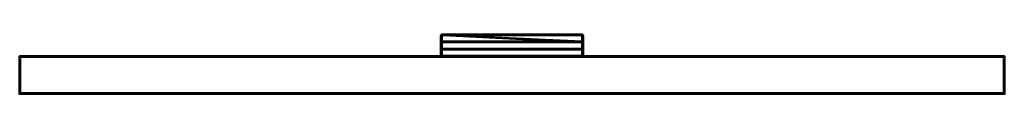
# Model space of a CAD drawing. Header units: millimetres. Extents: x -1875 to 2125, y -75 to 165.
import ezdxf

# ---------------------------------------------------------------- set-up
doc = ezdxf.new("R2010")
doc.units = ezdxf.units.MM
doc.layers.add('A-WALL', color=113, linetype='Continuous', lineweight=60)
doc.layers.add('E-LITE-EQPM', color=33, linetype='Continuous', lineweight=40)

# ---------------------------------------------------------------- blocks, each defined once
blk = doc.blocks.new('FamilyGeomCombination_6851-View 1')
at = {"layer": 'E-LITE-EQPM'}
mesh = blk.add_polyface(dxfattribs=at)
corners = [(-160.5, 162, 1815), (-160.5, 162, 1818), (-156.5, 162, 1818), (406.5, 162, 1818), (406.5, 162, 1815), (-156.5, 162, 1815)]
mesh.append_faces([[corners[k] for k in face] for face in [(5, 0, 1, 2), (2, 3, 4, 5)]], dxfattribs={"vtx3": -1})
mesh = blk.add_polyface(dxfattribs=at)
corners = [(-160.5, 78, 1835), (410.5, 78, 1835), (410.5, 104.4, 1829.7), (-160.5, 104.4, 1829.7), (-156.5, 162, 1818), (-160.5, 162, 1818), (-160.5, 158, 1818.8), (-160.5, 136.8, 1823.1), (410.5, 136.8, 1823.1), (410.5, 158, 1818.8), (410.4, 158.9, 1818.6), (410.1, 159.7, 1818.5), (409.6, 160.5, 1818.3), (409, 161.1, 1818.2), (408.2, 161.6, 1818.1), (407.4, 161.9, 1818), (406.5, 162, 1818)]
mesh.append_faces([[corners[k] for k in face] for face in [(2, 3, 0, 1)]])
mesh.append_faces([[corners[k] for k in face] for face in [(4, 6, 7, 8), (16, 9, 10, 11)]], dxfattribs={"vtx0": -1, "vtx3": -1})
mesh.append_faces([[corners[k] for k in face] for face in [(12, 13, 16, 11)]], dxfattribs={"vtx1": -1, "vtx2": -1})
mesh.append_faces([[corners[k] for k in face] for face in [(16, 4, 8, 9)]], dxfattribs={"vtx1": -1, "vtx3": -1})
mesh.append_faces([[corners[k] for k in face] for face in [(14, 15, 16, 13), (4, 5, 6)]], dxfattribs={"vtx2": -1})
mesh = blk.add_polyface(dxfattribs=at)
corners = [(410.5, 78, 1832), (-160.5, 78, 1832), (-160.5, 106.2, 1826.3), (410.5, 106.2, 1826.3), (-160.5, 158, 1815.8), (-160.5, 162, 1815), (-156.5, 162, 1815), (406.5, 162, 1815), (407.4, 161.9, 1815), (408.2, 161.6, 1815.1), (409, 161.1, 1815.2), (409.6, 160.5, 1815.3), (410.1, 159.7, 1815.5), (410.4, 158.9, 1815.6), (410.5, 158, 1815.8), (410.5, 133.8, 1820.7), (-160.5, 133.8, 1820.7)]
mesh.append_faces([[corners[k] for k in face] for face in [(2, 3, 0, 1)]])
mesh.append_faces([[corners[k] for k in face] for face in [(7, 14, 15, 6)]], dxfattribs={"vtx0": -1, "vtx2": -1})
mesh.append_faces([[corners[k] for k in face] for face in [(7, 12, 13, 14), (7, 10, 11, 12), (6, 15, 16, 4)]], dxfattribs={"vtx0": -1, "vtx3": -1})
mesh.append_faces([[corners[k] for k in face] for face in [(9, 10, 7, 8)]], dxfattribs={"vtx1": -1})
mesh.append_faces([[corners[k] for k in face] for face in [(4, 5, 6)]], dxfattribs={"vtx2": -1})
mesh = blk.add_polyface(dxfattribs=at)
corners = [(-160.5, 162, 1818), (-160.5, 162, 1815), (-160.5, 158, 1815.8), (-160.5, 133.8, 1820.7), (-160.5, 133.9, 1821.3), (-160.5, 134.1, 1821.9), (-160.5, 134.5, 1822.4), (-160.5, 135, 1822.8), (-160.5, 135.5, 1823), (-160.5, 136.1, 1823.2), (-160.5, 136.8, 1823.1), (-160.5, 158, 1818.8), (-160.5, 78, 1832), (-160.5, 78, 1835), (-160.5, 104.4, 1829.7), (-160.5, 105, 1829.5), (-160.5, 105.5, 1829.1), (-160.5, 105.9, 1828.7), (-160.5, 106.2, 1828.1), (-160.5, 106.4, 1827.5), (-160.5, 106.4, 1826.9), (-160.5, 106.2, 1826.3)]
mesh.append_faces([[corners[k] for k in face] for face in [(17, 15, 16)]], dxfattribs={"vtx0": -1})
mesh.append_faces([[corners[k] for k in face] for face in [(17, 20, 21, 15)]], dxfattribs={"vtx0": -1, "vtx2": -1, "vtx3": -1})
mesh.append_faces([[corners[k] for k in face] for face in [(3, 6, 7, 8)]], dxfattribs={"vtx0": -1, "vtx3": -1})
mesh.append_faces([[corners[k] for k in face] for face in [(19, 20, 17, 18)]], dxfattribs={"vtx1": -1})
mesh.append_faces([[corners[k] for k in face] for face in [(9, 10, 3, 8)]], dxfattribs={"vtx1": -1, "vtx2": -1})
mesh.append_faces([[corners[k] for k in face] for face in [(2, 3, 10, 11), (14, 15, 21, 12)]], dxfattribs={"vtx1": -1, "vtx3": -1})
mesh.append_faces([[corners[k] for k in face] for face in [(0, 1, 2, 11), (12, 13, 14)]], dxfattribs={"vtx2": -1})
mesh.append_faces([[corners[k] for k in face] for face in [(3, 4, 5, 6)]], dxfattribs={"vtx3": -1})
mesh = blk.add_polyface(dxfattribs=at)
corners = [(406.5, 162, 1815), (406.5, 162, 1818), (407.4, 161.9, 1818), (408.2, 161.6, 1818.1), (409, 161.1, 1818.2), (409.6, 160.5, 1818.3), (410.1, 159.7, 1818.5), (410.4, 158.9, 1818.6), (410.5, 158, 1818.8), (410.5, 158, 1815.8), (410.4, 158.9, 1815.6), (410.1, 159.7, 1815.5), (409.6, 160.5, 1815.3), (409, 161.1, 1815.2), (408.2, 161.6, 1815.1), (407.4, 161.9, 1815)]
mesh.append_faces([[corners[k] for k in face] for face in [(7, 9, 6), (4, 12, 3)]], dxfattribs={"vtx0": -1, "vtx1": -1})
mesh.append_faces([[corners[k] for k in face] for face in [(6, 9, 10), (11, 4, 5), (3, 13, 14), (3, 12, 13)]], dxfattribs={"vtx0": -1, "vtx2": -1})
mesh.append_faces([[corners[k] for k in face] for face in [(10, 11, 5), (5, 6, 10), (11, 12, 4)]], dxfattribs={"vtx1": -1, "vtx2": -1})
mesh.append_faces([[corners[k] for k in face] for face in [(14, 15, 2, 3)]], dxfattribs={"vtx1": -1, "vtx3": -1})
mesh.append_faces([[corners[k] for k in face] for face in [(7, 8, 9)]], dxfattribs={"vtx2": -1})
mesh.append_faces([[corners[k] for k in face] for face in [(15, 0, 1, 2)]], dxfattribs={"vtx3": -1})
mesh = blk.add_polyface(dxfattribs=at)
corners = [(410.5, 136.8, 1823.1), (-160.5, 136.8, 1823.1), (-160.5, 136.1, 1823.2), (-160.5, 135.5, 1823), (-160.5, 135, 1822.8), (-160.5, 134.5, 1822.4), (-160.5, 134.1, 1821.9), (-160.5, 133.9, 1821.3), (-160.5, 133.8, 1820.7), (410.5, 133.8, 1820.7), (410.5, 133.9, 1821.3), (410.5, 134.1, 1821.9), (410.5, 134.5, 1822.4), (410.5, 135, 1822.8), (410.5, 135.5, 1823), (410.5, 136.1, 1823.2)]
mesh.append_faces([[corners[k] for k in face] for face in [(9, 10, 7, 8)]], dxfattribs={"vtx1": -1})
mesh.append_faces([[corners[k] for k in face] for face in [(10, 11, 6, 7), (11, 12, 5, 6), (4, 5, 12, 13), (13, 14, 3, 4), (14, 15, 2, 3)]], dxfattribs={"vtx1": -1, "vtx3": -1})
mesh.append_faces([[corners[k] for k in face] for face in [(15, 0, 1, 2)]], dxfattribs={"vtx3": -1})
mesh = blk.add_polyface(dxfattribs=at)
corners = [(410.5, 78, 1835), (410.5, 78, 1832), (410.5, 106.2, 1826.3), (410.5, 106.4, 1826.9), (410.5, 106.4, 1827.5), (410.5, 106.2, 1828.1), (410.5, 105.9, 1828.7), (410.5, 105.5, 1829.1), (410.5, 105, 1829.5), (410.5, 104.4, 1829.7), (410.5, 158, 1815.8), (410.5, 158, 1818.8), (410.5, 136.8, 1823.1), (410.5, 136.1, 1823.2), (410.5, 135.5, 1823), (410.5, 135, 1822.8), (410.5, 134.5, 1822.4), (410.5, 134.1, 1821.9), (410.5, 133.9, 1821.3), (410.5, 133.8, 1820.7)]
mesh.append_faces([[corners[k] for k in face] for face in [(12, 19, 10, 11)]], dxfattribs={"vtx0": -1})
mesh.append_faces([[corners[k] for k in face] for face in [(9, 2, 3, 4), (19, 15, 16, 17)]], dxfattribs={"vtx0": -1, "vtx3": -1})
mesh.append_faces([[corners[k] for k in face] for face in [(13, 14, 12), (18, 19, 17)]], dxfattribs={"vtx1": -1})
mesh.append_faces([[corners[k] for k in face] for face in [(5, 6, 9, 4)]], dxfattribs={"vtx1": -1, "vtx2": -1})
mesh.append_faces([[corners[k] for k in face] for face in [(14, 15, 19, 12)]], dxfattribs={"vtx1": -1, "vtx2": -1, "vtx3": -1})
mesh.append_faces([[corners[k] for k in face] for face in [(7, 8, 9, 6)]], dxfattribs={"vtx2": -1})
mesh.append_faces([[corners[k] for k in face] for face in [(9, 0, 1, 2)]], dxfattribs={"vtx3": -1})
mesh = blk.add_polyface(dxfattribs=at)
corners = [(-160.5, 104.4, 1829.7), (410.5, 104.4, 1829.7), (410.5, 105, 1829.5), (410.5, 105.5, 1829.1), (410.5, 105.9, 1828.7), (410.5, 106.2, 1828.1), (410.5, 106.4, 1827.5), (410.5, 106.4, 1826.9), (410.5, 106.2, 1826.3), (-160.5, 106.2, 1826.3), (-160.5, 106.4, 1826.9), (-160.5, 106.4, 1827.5), (-160.5, 106.2, 1828.1), (-160.5, 105.9, 1828.7), (-160.5, 105.5, 1829.1), (-160.5, 105, 1829.5)]
mesh.append_faces([[corners[k] for k in face] for face in [(1, 2, 15, 0)]], dxfattribs={"vtx1": -1})
mesh.append_faces([[corners[k] for k in face] for face in [(2, 3, 14, 15), (3, 4, 13, 14), (12, 13, 4, 5), (5, 6, 11, 12), (6, 7, 10, 11)]], dxfattribs={"vtx1": -1, "vtx3": -1})
mesh.append_faces([[corners[k] for k in face] for face in [(7, 8, 9, 10)]], dxfattribs={"vtx3": -1})
mesh = blk.add_polyface(dxfattribs=at)
corners = [(-160.5, 78, 1835), (-160.5, 78, 1832), (410.5, 78, 1832), (410.5, 78, 1835)]
mesh.append_faces([[corners[k] for k in face] for face in [(0, 1, 2, 3)]])
blk = doc.blocks.new('FamilyGeomCombination_12237-View 1')
at = {"layer": 'E-LITE-EQPM'}
mesh = blk.add_polyface(dxfattribs=at)
corners = [(-163.5, 75, 1835), (413.5, 75, 1835), (413.5, 161, 1835), (413.4, 162, 1835), (413, 163, 1835), (412.3, 163.8, 1835), (411.5, 164.5, 1835), (410.5, 164.9, 1835), (409.5, 165, 1835), (-159.5, 165, 1835), (-160.5, 164.9, 1835), (-161.5, 164.5, 1835), (-162.3, 163.8, 1835), (-163, 163, 1835), (-163.4, 162, 1835), (-163.5, 161, 1835), (-156.5, 162, 1835), (406.5, 162, 1835), (407.5, 161.9, 1835), (408.5, 161.5, 1835), (409.3, 160.8, 1835), (410, 160, 1835), (410.4, 159, 1835), (410.5, 158, 1835), (410.5, 78, 1835), (-160.5, 78, 1835), (-160.5, 158, 1835), (-160.4, 159, 1835), (-160, 160, 1835), (-159.3, 160.8, 1835), (-158.5, 161.5, 1835), (-157.5, 161.9, 1835)]
mesh.append_faces([[corners[k] for k in face] for face in [(0, 25, 15), (31, 9, 30)]], dxfattribs={"vtx0": -1, "vtx1": -1})
mesh.append_faces([[corners[k] for k in face] for face in [(25, 0, 1, 24), (15, 27, 28, 14), (14, 28, 29, 13), (10, 29, 30, 9), (9, 31, 16, 8), (24, 1, 2), (8, 18, 19)]], dxfattribs={"vtx0": -1, "vtx2": -1})
mesh.append_faces([[corners[k] for k in face] for face in [(2, 22, 23, 24), (20, 5, 6, 7)]], dxfattribs={"vtx0": -1, "vtx3": -1})
mesh.append_faces([[corners[k] for k in face] for face in [(26, 27, 15, 25), (12, 13, 29, 11), (10, 11, 29), (17, 18, 8, 16), (4, 5, 20)]], dxfattribs={"vtx1": -1, "vtx2": -1})
mesh.append_faces([[corners[k] for k in face] for face in [(21, 22, 2, 3), (19, 20, 7, 8), (20, 21, 3, 4)]], dxfattribs={"vtx1": -1, "vtx3": -1})
mesh = blk.add_polyface(dxfattribs=at)
corners = [(-163.5, 75, 1765), (-163.5, 161, 1765), (-163.4, 162, 1765), (-163, 163, 1765), (-162.3, 163.8, 1765), (-161.5, 164.5, 1765), (-160.5, 164.9, 1765), (-159.5, 165, 1765), (409.5, 165, 1765), (410.5, 164.9, 1765), (411.5, 164.5, 1765), (412.3, 163.8, 1765), (413, 163, 1765), (413.4, 162, 1765), (413.5, 161, 1765), (413.5, 75, 1765), (-156.5, 162, 1765), (-157.5, 161.9, 1765), (-158.5, 161.5, 1765), (-159.3, 160.8, 1765), (-160, 160, 1765), (-160.4, 159, 1765), (-160.5, 158, 1765), (-160.5, 78, 1765), (410.5, 78, 1765), (410.5, 158, 1765), (410.4, 159, 1765), (410, 160, 1765), (409.3, 160.8, 1765), (408.5, 161.5, 1765), (407.5, 161.9, 1765), (406.5, 162, 1765)]
mesh.append_faces([[corners[k] for k in face] for face in [(15, 24, 14), (30, 8, 29)]], dxfattribs={"vtx0": -1, "vtx1": -1})
mesh.append_faces([[corners[k] for k in face] for face in [(14, 26, 27, 13), (13, 27, 28, 12), (9, 28, 29, 8), (23, 0, 1), (7, 17, 18)]], dxfattribs={"vtx0": -1, "vtx2": -1})
mesh.append_faces([[corners[k] for k in face] for face in [(8, 30, 31, 16), (1, 21, 22, 23), (19, 4, 5, 6)]], dxfattribs={"vtx0": -1, "vtx3": -1})
mesh.append_faces([[corners[k] for k in face] for face in [(25, 26, 14, 24), (11, 12, 28, 10), (9, 10, 28), (3, 4, 19)]], dxfattribs={"vtx1": -1, "vtx2": -1})
mesh.append_faces([[corners[k] for k in face] for face in [(23, 24, 15, 0), (20, 21, 1, 2), (18, 19, 6, 7), (19, 20, 2, 3), (16, 17, 7, 8)]], dxfattribs={"vtx1": -1, "vtx3": -1})
mesh = blk.add_polyface(dxfattribs=at)
corners = [(-163.5, 161, 1835), (-163.4, 162, 1835), (-163, 163, 1835), (-162.3, 163.8, 1835), (-161.5, 164.5, 1835), (-160.5, 164.9, 1835), (-159.5, 165, 1835), (-159.5, 165, 1765), (-160.5, 164.9, 1765), (-161.5, 164.5, 1765), (-162.3, 163.8, 1765), (-163, 163, 1765), (-163.4, 162, 1765), (-163.5, 161, 1765)]
mesh.append_faces([[corners[k] for k in face] for face in [(8, 5, 6, 7), (1, 12, 13, 0)]], dxfattribs={"vtx0": -1})
mesh.append_faces([[corners[k] for k in face] for face in [(4, 9, 10, 3), (2, 11, 12, 1), (11, 2, 3, 10)]], dxfattribs={"vtx0": -1, "vtx2": -1})
mesh.append_faces([[corners[k] for k in face] for face in [(4, 5, 8, 9)]], dxfattribs={"vtx1": -1, "vtx3": -1})
mesh = blk.add_polyface(dxfattribs=at)
corners = [(-163.5, 75, 1835), (-163.5, 161, 1835), (-163.5, 161, 1765), (-163.5, 75, 1765)]
mesh.append_faces([[corners[k] for k in face] for face in [(0, 1, 2, 3)]])
mesh = blk.add_polyface(dxfattribs=at)
corners = [(-156.5, 162, 1835), (-157.5, 161.9, 1835), (-158.5, 161.5, 1835), (-159.3, 160.8, 1835), (-160, 160, 1835), (-160.4, 159, 1835), (-160.5, 158, 1835), (-160.5, 158, 1765), (-160.4, 159, 1765), (-160, 160, 1765), (-159.3, 160.8, 1765), (-158.5, 161.5, 1765), (-157.5, 161.9, 1765), (-156.5, 162, 1765)]
mesh.append_faces([[corners[k] for k in face] for face in [(9, 4, 5, 8)]], dxfattribs={"vtx0": -1, "vtx2": -1})
mesh.append_faces([[corners[k] for k in face] for face in [(0, 1, 12, 13)]], dxfattribs={"vtx1": -1})
mesh.append_faces([[corners[k] for k in face] for face in [(3, 4, 9, 10), (1, 2, 11, 12), (10, 11, 2, 3)]], dxfattribs={"vtx1": -1, "vtx3": -1})
mesh.append_faces([[corners[k] for k in face] for face in [(6, 7, 8, 5)]], dxfattribs={"vtx2": -1})
mesh = blk.add_polyface(dxfattribs=at)
corners = [(-159.5, 165, 1835), (409.5, 165, 1835), (409.5, 165, 1765), (-159.5, 165, 1765)]
mesh.append_faces([[corners[k] for k in face] for face in [(3, 0, 1, 2)]])
mesh = blk.add_polyface(dxfattribs=at)
corners = [(406.5, 162, 1835), (-156.5, 162, 1835), (-156.5, 162, 1765), (406.5, 162, 1765)]
mesh.append_faces([[corners[k] for k in face] for face in [(3, 0, 1, 2)]])
mesh = blk.add_polyface(dxfattribs=at)
corners = [(410.5, 158, 1835), (410.4, 159, 1835), (410, 160, 1835), (409.3, 160.8, 1835), (408.5, 161.5, 1835), (407.5, 161.9, 1835), (406.5, 162, 1835), (406.5, 162, 1765), (407.5, 161.9, 1765), (408.5, 161.5, 1765), (409.3, 160.8, 1765), (410, 160, 1765), (410.4, 159, 1765), (410.5, 158, 1765)]
mesh.append_faces([[corners[k] for k in face] for face in [(0, 1, 12, 13)]], dxfattribs={"vtx1": -1})
mesh.append_faces([[corners[k] for k in face] for face in [(4, 5, 8, 9), (3, 4, 9, 10), (1, 2, 11, 12), (10, 11, 2, 3)]], dxfattribs={"vtx1": -1, "vtx3": -1})
mesh.append_faces([[corners[k] for k in face] for face in [(6, 7, 8, 5)]], dxfattribs={"vtx2": -1})
mesh = blk.add_polyface(dxfattribs=at)
corners = [(409.5, 165, 1835), (410.5, 164.9, 1835), (411.5, 164.5, 1835), (412.3, 163.8, 1835), (413, 163, 1835), (413.4, 162, 1835), (413.5, 161, 1835), (413.5, 161, 1765), (413.4, 162, 1765), (413, 163, 1765), (412.3, 163.8, 1765), (411.5, 164.5, 1765), (410.5, 164.9, 1765), (409.5, 165, 1765)]
mesh.append_faces([[corners[k] for k in face] for face in [(1, 12, 13, 0)]], dxfattribs={"vtx0": -1})
mesh.append_faces([[corners[k] for k in face] for face in [(5, 8, 9, 4), (4, 9, 10, 3), (2, 11, 12, 1), (11, 2, 3, 10)]], dxfattribs={"vtx0": -1, "vtx2": -1})
mesh.append_faces([[corners[k] for k in face] for face in [(6, 7, 8, 5)]], dxfattribs={"vtx2": -1})
mesh = blk.add_polyface(dxfattribs=at)
corners = [(413.5, 161, 1835), (413.5, 75, 1835), (413.5, 75, 1765), (413.5, 161, 1765)]
mesh.append_faces([[corners[k] for k in face] for face in [(3, 0, 1, 2)]])
mesh = blk.add_polyface(dxfattribs=at)
corners = [(-160.5, 158, 1835), (-160.5, 78, 1835), (-160.5, 78, 1765), (-160.5, 158, 1765)]
mesh.append_faces([[corners[k] for k in face] for face in [(3, 0, 1, 2)]])
mesh = blk.add_polyface(dxfattribs=at)
corners = [(410.5, 78, 1835), (410.5, 158, 1835), (410.5, 158, 1765), (410.5, 78, 1765)]
mesh.append_faces([[corners[k] for k in face] for face in [(0, 1, 2, 3)]])
mesh = blk.add_polyface(dxfattribs=at)
corners = [(413.5, 75, 1835), (-163.5, 75, 1835), (-163.5, 75, 1765), (413.5, 75, 1765)]
mesh.append_faces([[corners[k] for k in face] for face in [(0, 1, 2, 3)]])
mesh = blk.add_polyface(dxfattribs=at)
corners = [(-160.5, 78, 1835), (410.5, 78, 1835), (410.5, 78, 1765), (-160.5, 78, 1765)]
mesh.append_faces([[corners[k] for k in face] for face in [(0, 1, 2, 3)]])
blk = doc.blocks.new('FamilyGeomCombination_12456-View 1')
at = {"layer": 'E-LITE-EQPM'}
mesh = blk.add_polyface(dxfattribs=at)
corners = [(-160.5, 162, 1782), (-160.5, 162, 1785), (-156.5, 162, 1785), (406.5, 162, 1785), (406.5, 162, 1782), (-156.5, 162, 1782)]
mesh.append_faces([[corners[k] for k in face] for face in [(1, 2, 0)]], dxfattribs={"vtx1": -1})
mesh.append_faces([[corners[k] for k in face] for face in [(5, 0, 2, 4)]], dxfattribs={"vtx1": -1, "vtx2": -1})
mesh.append_faces([[corners[k] for k in face] for face in [(2, 3, 4)]], dxfattribs={"vtx2": -1})
mesh = blk.add_polyface(dxfattribs=at)
corners = [(410.5, 78, 1765), (-160.5, 78, 1765), (-160.5, 104.4, 1770.3), (410.5, 104.4, 1770.3), (-160.5, 162, 1782), (-156.5, 162, 1782), (406.5, 162, 1782), (407.4, 161.9, 1782), (408.2, 161.6, 1781.9), (409, 161.1, 1781.8), (409.6, 160.5, 1781.7), (410.1, 159.7, 1781.5), (410.4, 158.9, 1781.4), (410.5, 158, 1781.2), (410.5, 136.8, 1776.9), (-160.5, 136.8, 1776.9), (-160.5, 158, 1781.2)]
mesh.append_faces([[corners[k] for k in face] for face in [(3, 0, 1, 2)]])
mesh.append_faces([[corners[k] for k in face] for face in [(6, 13, 14, 5)]], dxfattribs={"vtx0": -1, "vtx2": -1})
mesh.append_faces([[corners[k] for k in face] for face in [(6, 11, 12, 13), (6, 9, 10, 11), (5, 14, 15, 16)]], dxfattribs={"vtx0": -1, "vtx3": -1})
mesh.append_faces([[corners[k] for k in face] for face in [(8, 9, 6, 7)]], dxfattribs={"vtx1": -1})
mesh.append_faces([[corners[k] for k in face] for face in [(16, 4, 5)]], dxfattribs={"vtx2": -1})
mesh = blk.add_polyface(dxfattribs=at)
corners = [(-160.5, 78, 1768), (410.5, 78, 1768), (410.5, 106.2, 1773.7), (-160.5, 106.2, 1773.7), (-156.5, 162, 1785), (-160.5, 162, 1785), (-160.5, 158, 1784.2), (-160.5, 133.8, 1779.3), (410.5, 133.8, 1779.3), (410.5, 158, 1784.2), (410.4, 158.9, 1784.4), (410.1, 159.7, 1784.5), (409.6, 160.5, 1784.7), (409, 161.1, 1784.8), (408.2, 161.6, 1784.9), (407.4, 161.9, 1785), (406.5, 162, 1785)]
mesh.append_faces([[corners[k] for k in face] for face in [(2, 3, 0, 1)]])
mesh.append_faces([[corners[k] for k in face] for face in [(4, 6, 7, 8), (16, 9, 10, 11)]], dxfattribs={"vtx0": -1, "vtx3": -1})
mesh.append_faces([[corners[k] for k in face] for face in [(12, 13, 16, 11)]], dxfattribs={"vtx1": -1, "vtx2": -1})
mesh.append_faces([[corners[k] for k in face] for face in [(16, 4, 8, 9)]], dxfattribs={"vtx1": -1, "vtx3": -1})
mesh.append_faces([[corners[k] for k in face] for face in [(14, 15, 16, 13), (4, 5, 6)]], dxfattribs={"vtx2": -1})
mesh = blk.add_polyface(dxfattribs=at)
corners = [(-160.5, 162, 1785), (-160.5, 162, 1782), (-160.5, 158, 1781.2), (-160.5, 136.8, 1776.9), (-160.5, 136.1, 1776.8), (-160.5, 135.5, 1777), (-160.5, 135, 1777.2), (-160.5, 134.5, 1777.6), (-160.5, 134.1, 1778.1), (-160.5, 133.9, 1778.7), (-160.5, 133.8, 1779.3), (-160.5, 158, 1784.2), (-160.5, 78, 1765), (-160.5, 78, 1768), (-160.5, 106.2, 1773.7), (-160.5, 106.4, 1773.1), (-160.5, 106.4, 1772.5), (-160.5, 106.2, 1771.9), (-160.5, 105.9, 1771.3), (-160.5, 105.5, 1770.9), (-160.5, 105, 1770.5), (-160.5, 104.4, 1770.3)]
mesh.append_faces([[corners[k] for k in face] for face in [(10, 7, 8, 9), (20, 18, 19)]], dxfattribs={"vtx0": -1})
mesh.append_faces([[corners[k] for k in face] for face in [(21, 14, 20)]], dxfattribs={"vtx0": -1, "vtx1": -1})
mesh.append_faces([[corners[k] for k in face] for face in [(3, 10, 11, 2)]], dxfattribs={"vtx0": -1, "vtx2": -1})
mesh.append_faces([[corners[k] for k in face] for face in [(6, 7, 10, 5), (4, 5, 10, 3)]], dxfattribs={"vtx1": -1, "vtx2": -1})
mesh.append_faces([[corners[k] for k in face] for face in [(14, 15, 18, 20)]], dxfattribs={"vtx1": -1, "vtx2": -1, "vtx3": -1})
mesh.append_faces([[corners[k] for k in face] for face in [(11, 0, 1, 2), (21, 12, 13, 14), (15, 16, 17, 18)]], dxfattribs={"vtx3": -1})
mesh = blk.add_polyface(dxfattribs=at)
corners = [(406.5, 162, 1782), (406.5, 162, 1785), (407.4, 161.9, 1785), (408.2, 161.6, 1784.9), (409, 161.1, 1784.8), (409.6, 160.5, 1784.7), (410.1, 159.7, 1784.5), (410.4, 158.9, 1784.4), (410.5, 158, 1784.2), (410.5, 158, 1781.2), (410.4, 158.9, 1781.4), (410.1, 159.7, 1781.5), (409.6, 160.5, 1781.7), (409, 161.1, 1781.8), (408.2, 161.6, 1781.9), (407.4, 161.9, 1782)]
mesh.append_faces([[corners[k] for k in face] for face in [(2, 15, 0, 1)]], dxfattribs={"vtx0": -1})
mesh.append_faces([[corners[k] for k in face] for face in [(8, 11, 7), (4, 14, 3), (14, 5, 13)]], dxfattribs={"vtx0": -1, "vtx1": -1})
mesh.append_faces([[corners[k] for k in face] for face in [(13, 5, 6), (6, 12, 13), (14, 4, 5), (3, 14, 15, 2)]], dxfattribs={"vtx0": -1, "vtx2": -1})
mesh.append_faces([[corners[k] for k in face] for face in [(9, 10, 8)]], dxfattribs={"vtx1": -1})
mesh.append_faces([[corners[k] for k in face] for face in [(11, 12, 7), (10, 11, 8), (6, 7, 12)]], dxfattribs={"vtx1": -1, "vtx2": -1})
mesh = blk.add_polyface(dxfattribs=at)
corners = [(-160.5, 136.8, 1776.9), (410.5, 136.8, 1776.9), (410.5, 136.1, 1776.8), (410.5, 135.5, 1777), (410.5, 135, 1777.2), (410.5, 134.5, 1777.6), (410.5, 134.1, 1778.1), (410.5, 133.9, 1778.7), (410.5, 133.8, 1779.3), (-160.5, 133.8, 1779.3), (-160.5, 133.9, 1778.7), (-160.5, 134.1, 1778.1), (-160.5, 134.5, 1777.6), (-160.5, 135, 1777.2), (-160.5, 135.5, 1777), (-160.5, 136.1, 1776.8)]
mesh.append_faces([[corners[k] for k in face] for face in [(1, 2, 15, 0)]], dxfattribs={"vtx1": -1})
mesh.append_faces([[corners[k] for k in face] for face in [(2, 3, 14, 15), (3, 4, 13, 14), (12, 13, 4, 5), (5, 6, 11, 12), (6, 7, 10, 11)]], dxfattribs={"vtx1": -1, "vtx3": -1})
mesh.append_faces([[corners[k] for k in face] for face in [(7, 8, 9, 10)]], dxfattribs={"vtx3": -1})
mesh = blk.add_polyface(dxfattribs=at)
corners = [(410.5, 78, 1768), (410.5, 78, 1765), (410.5, 104.4, 1770.3), (410.5, 105, 1770.5), (410.5, 105.5, 1770.9), (410.5, 105.9, 1771.3), (410.5, 106.2, 1771.9), (410.5, 106.4, 1772.5), (410.5, 106.4, 1773.1), (410.5, 106.2, 1773.7), (410.5, 158, 1781.2), (410.5, 158, 1784.2), (410.5, 133.8, 1779.3), (410.5, 133.9, 1778.7), (410.5, 134.1, 1778.1), (410.5, 134.5, 1777.6), (410.5, 135, 1777.2), (410.5, 135.5, 1777), (410.5, 136.1, 1776.8), (410.5, 136.8, 1776.9)]
mesh.append_faces([[corners[k] for k in face] for face in [(18, 19, 12, 17)]], dxfattribs={"vtx1": -1, "vtx2": -1})
mesh.append_faces([[corners[k] for k in face] for face in [(7, 8, 9, 6), (0, 1, 2, 9)]], dxfattribs={"vtx2": -1})
mesh.append_faces([[corners[k] for k in face] for face in [(4, 5, 6, 9), (2, 3, 4, 9), (15, 16, 17, 12)]], dxfattribs={"vtx2": -1, "vtx3": -1})
mesh.append_faces([[corners[k] for k in face] for face in [(12, 13, 14, 15), (19, 10, 11, 12)]], dxfattribs={"vtx3": -1})
mesh = blk.add_polyface(dxfattribs=at)
corners = [(410.5, 104.4, 1770.3), (-160.5, 104.4, 1770.3), (-160.5, 105, 1770.5), (-160.5, 105.5, 1770.9), (-160.5, 105.9, 1771.3), (-160.5, 106.2, 1771.9), (-160.5, 106.4, 1772.5), (-160.5, 106.4, 1773.1), (-160.5, 106.2, 1773.7), (410.5, 106.2, 1773.7), (410.5, 106.4, 1773.1), (410.5, 106.4, 1772.5), (410.5, 106.2, 1771.9), (410.5, 105.9, 1771.3), (410.5, 105.5, 1770.9), (410.5, 105, 1770.5)]
mesh.append_faces([[corners[k] for k in face] for face in [(9, 10, 7, 8)]], dxfattribs={"vtx1": -1})
mesh.append_faces([[corners[k] for k in face] for face in [(10, 11, 6, 7), (11, 12, 5, 6), (4, 5, 12, 13), (13, 14, 3, 4), (14, 15, 2, 3)]], dxfattribs={"vtx1": -1, "vtx3": -1})
mesh.append_faces([[corners[k] for k in face] for face in [(15, 0, 1, 2)]], dxfattribs={"vtx3": -1})
mesh = blk.add_polyface(dxfattribs=at)
corners = [(-160.5, 78, 1765), (410.5, 78, 1765), (410.5, 78, 1768), (-160.5, 78, 1768)]
mesh.append_faces([[corners[k] for k in face] for face in [(0, 1, 2, 3)]])

msp = doc.modelspace()

# ---------------------------------------------------------------- block references
at = {"layer": 'E-LITE-EQPM'}
for name in ['FamilyGeomCombination_12237-View 1', 'FamilyGeomCombination_6851-View 1', 'FamilyGeomCombination_12456-View 1']:
    msp.add_blockref(name, (0, 0), dxfattribs=at)

# ---------------------------------------------------------------- meshes
at = {"layer": 'A-WALL'}
mesh = msp.add_polyface(dxfattribs=at)
corners = [(-1875, 75), (-1875, 75, 3000), (2125, 75, 3000), (2125, 75)]
mesh.append_faces([[corners[k] for k in face] for face in [(2, 3, 0, 1)]])
mesh = msp.add_polyface(dxfattribs=at)
corners = [(2125, -75), (-1875, -75), (-1875, 75), (2125, 75)]
mesh.append_faces([[corners[k] for k in face] for face in [(0, 1, 2, 3)]])
mesh = msp.add_polyface(dxfattribs=at)
corners = [(-1875, -75, 3000), (2125, -75, 3000), (2125, 75, 3000), (-1875, 75, 3000)]
mesh.append_faces([[corners[k] for k in face] for face in [(0, 1, 2, 3)]])
mesh = msp.add_polyface(dxfattribs=at)
corners = [(-1875, -75), (-1875, -75, 3000), (-1875, 75, 3000), (-1875, 75)]
mesh.append_faces([[corners[k] for k in face] for face in [(0, 1, 2, 3)]])
mesh = msp.add_polyface(dxfattribs=at)
corners = [(2125, -75, 3000), (2125, -75), (2125, 75), (2125, 75, 3000)]
mesh.append_faces([[corners[k] for k in face] for face in [(0, 1, 2, 3)]])
mesh = msp.add_polyface(dxfattribs=at)
corners = [(-1875, -75), (2125, -75), (2125, -75, 3000), (-1875, -75, 3000)]
mesh.append_faces([[corners[k] for k in face] for face in [(3, 0, 1, 2)]])
at = {"layer": 'E-LITE-EQPM'}
mesh = msp.add_polyface(dxfattribs=at)
corners = [(-160.5, 136.8, 1823.1), (-160.5, 136.1, 1823.2), (-160.5, 135.5, 1823), (-160.5, 135, 1822.8), (-160.5, 134.5, 1822.4), (-160.5, 134.1, 1821.9), (-160.5, 133.9, 1821.3), (-160.5, 133.8, 1820.7), (-160.5, 106.2, 1826.3), (-160.5, 106.4, 1826.9), (-160.5, 106.4, 1827.5), (-160.5, 106.2, 1828.1), (-160.5, 105.9, 1828.7), (-160.5, 105.5, 1829.1), (-160.5, 105, 1829.5), (-160.5, 104.4, 1829.7), (-160.5, 133.8, 1779.3), (-160.5, 133.9, 1778.7), (-160.5, 134.1, 1778.1), (-160.5, 134.5, 1777.6), (-160.5, 135, 1777.2), (-160.5, 135.5, 1777), (-160.5, 136.1, 1776.8), (-160.5, 136.8, 1776.9), (-160.5, 104.4, 1770.3), (-160.5, 105, 1770.5), (-160.5, 105.5, 1770.9), (-160.5, 105.9, 1771.3), (-160.5, 106.2, 1771.9), (-160.5, 106.4, 1772.5), (-160.5, 106.4, 1773.1), (-160.5, 106.2, 1773.7)]
mesh.append_faces([[corners[k] for k in face] for face in [(25, 22, 23, 24)]], dxfattribs={"vtx0": -1})
mesh.append_faces([[corners[k] for k in face] for face in [(26, 22, 25)]], dxfattribs={"vtx0": -1, "vtx1": -1})
mesh.append_faces([[corners[k] for k in face] for face in [(0, 1, 14, 15), (16, 17, 31)]], dxfattribs={"vtx1": -1})
mesh.append_faces([[corners[k] for k in face] for face in [(4, 5, 10, 11), (5, 6, 9, 10), (2, 3, 12, 13), (1, 2, 13, 14), (3, 4, 11, 12), (20, 21, 27, 28), (21, 22, 26, 27), (18, 19, 29, 30), (17, 18, 30, 31), (19, 20, 28, 29)]], dxfattribs={"vtx1": -1, "vtx3": -1})
mesh.append_faces([[corners[k] for k in face] for face in [(6, 7, 8, 9)]], dxfattribs={"vtx3": -1})
mesh = msp.add_polyface(dxfattribs=at)
corners = [(-160.5, 133.8, 1820.7), (-160.5, 133.9, 1821.3), (-160.5, 134.1, 1821.9), (-160.5, 134.5, 1822.4), (-160.5, 135, 1822.8), (-160.5, 135.5, 1823), (-160.5, 136.1, 1823.2), (-160.5, 136.8, 1823.1), (410.5, 136.8, 1823.1), (410.5, 136.1, 1823.2), (410.5, 135.5, 1823), (410.5, 135, 1822.8), (410.5, 134.5, 1822.4), (410.5, 134.1, 1821.9), (410.5, 133.9, 1821.3), (410.5, 133.8, 1820.7)]
mesh.append_faces([[corners[k] for k in face] for face in [(9, 6, 7, 8)]], dxfattribs={"vtx0": -1})
mesh.append_faces([[corners[k] for k in face] for face in [(10, 5, 6, 9), (11, 4, 5, 10), (4, 11, 12, 3), (13, 2, 3, 12), (14, 1, 2, 13)]], dxfattribs={"vtx0": -1, "vtx2": -1})
mesh.append_faces([[corners[k] for k in face] for face in [(15, 0, 1, 14)]], dxfattribs={"vtx2": -1})
mesh = msp.add_polyface(dxfattribs=at)
corners = [(-160.5, 136.8, 1823.1), (-160.5, 104.4, 1829.7), (410.5, 104.4, 1829.7), (410.5, 136.8, 1823.1)]
mesh.append_faces([[corners[k] for k in face] for face in [(0, 1, 2, 3)]])
mesh = msp.add_polyface(dxfattribs=at)
corners = [(-160.5, 136.8, 1776.9), (-160.5, 136.1, 1776.8), (-160.5, 135.5, 1777), (-160.5, 135, 1777.2), (-160.5, 134.5, 1777.6), (-160.5, 134.1, 1778.1), (-160.5, 133.9, 1778.7), (-160.5, 133.8, 1779.3), (410.5, 133.8, 1779.3), (410.5, 133.9, 1778.7), (410.5, 134.1, 1778.1), (410.5, 134.5, 1777.6), (410.5, 135, 1777.2), (410.5, 135.5, 1777), (410.5, 136.1, 1776.8), (410.5, 136.8, 1776.9)]
mesh.append_faces([[corners[k] for k in face] for face in [(0, 1, 14, 15)]], dxfattribs={"vtx1": -1})
mesh.append_faces([[corners[k] for k in face] for face in [(5, 6, 9, 10), (4, 5, 10, 11), (3, 4, 11, 12), (2, 3, 12, 13), (1, 2, 13, 14)]], dxfattribs={"vtx1": -1, "vtx3": -1})
mesh.append_faces([[corners[k] for k in face] for face in [(6, 7, 8, 9)]], dxfattribs={"vtx3": -1})
mesh = msp.add_polyface(dxfattribs=at)
corners = [(-160.5, 104.4, 1770.3), (-160.5, 136.8, 1776.9), (410.5, 136.8, 1776.9), (410.5, 104.4, 1770.3)]
mesh.append_faces([[corners[k] for k in face] for face in [(0, 1, 2, 3)]])
mesh = msp.add_polyface(dxfattribs=at)
corners = [(-160.5, 106.2, 1826.3), (-160.5, 133.8, 1820.7), (410.5, 133.8, 1820.7), (410.5, 106.2, 1826.3)]
mesh.append_faces([[corners[k] for k in face] for face in [(0, 1, 2, 3)]])
mesh = msp.add_polyface(dxfattribs=at)
corners = [(-160.5, 133.8, 1779.3), (-160.5, 106.2, 1773.7), (410.5, 106.2, 1773.7), (410.5, 133.8, 1779.3)]
mesh.append_faces([[corners[k] for k in face] for face in [(3, 0, 1, 2)]])
mesh = msp.add_polyface(dxfattribs=at)
corners = [(410.5, 136.8, 1823.1), (410.5, 104.4, 1829.7), (410.5, 105, 1829.5), (410.5, 105.5, 1829.1), (410.5, 105.9, 1828.7), (410.5, 106.2, 1828.1), (410.5, 106.4, 1827.5), (410.5, 106.4, 1826.9), (410.5, 106.2, 1826.3), (410.5, 133.8, 1820.7), (410.5, 133.9, 1821.3), (410.5, 134.1, 1821.9), (410.5, 134.5, 1822.4), (410.5, 135, 1822.8), (410.5, 135.5, 1823), (410.5, 136.1, 1823.2), (410.5, 133.8, 1779.3), (410.5, 106.2, 1773.7), (410.5, 106.4, 1773.1), (410.5, 106.4, 1772.5), (410.5, 106.2, 1771.9), (410.5, 105.9, 1771.3), (410.5, 105.5, 1770.9), (410.5, 105, 1770.5), (410.5, 104.4, 1770.3), (410.5, 136.8, 1776.9), (410.5, 136.1, 1776.8), (410.5, 135.5, 1777), (410.5, 135, 1777.2), (410.5, 134.5, 1777.6), (410.5, 134.1, 1778.1), (410.5, 133.9, 1778.7)]
mesh.append_faces([[corners[k] for k in face] for face in [(10, 7, 8, 9)]], dxfattribs={"vtx0": -1})
mesh.append_faces([[corners[k] for k in face] for face in [(1, 2, 0), (17, 18, 31, 16)]], dxfattribs={"vtx1": -1})
mesh.append_faces([[corners[k] for k in face] for face in [(10, 11, 7)]], dxfattribs={"vtx1": -1, "vtx2": -1})
mesh.append_faces([[corners[k] for k in face] for face in [(6, 7, 11, 12), (5, 6, 12, 13), (3, 4, 14, 15), (2, 3, 15, 0), (4, 5, 13, 14), (21, 22, 27, 28), (22, 23, 26, 27), (18, 19, 30, 31), (19, 20, 29, 30), (20, 21, 28, 29)]], dxfattribs={"vtx1": -1, "vtx3": -1})
mesh.append_faces([[corners[k] for k in face] for face in [(23, 24, 25, 26)]], dxfattribs={"vtx3": -1})
mesh = msp.add_polyface(dxfattribs=at)
corners = [(-160.5, 104.4, 1829.7), (-160.5, 105, 1829.5), (-160.5, 105.5, 1829.1), (-160.5, 105.9, 1828.7), (-160.5, 106.2, 1828.1), (-160.5, 106.4, 1827.5), (-160.5, 106.4, 1826.9), (-160.5, 106.2, 1826.3), (410.5, 106.2, 1826.3), (410.5, 106.4, 1826.9), (410.5, 106.4, 1827.5), (410.5, 106.2, 1828.1), (410.5, 105.9, 1828.7), (410.5, 105.5, 1829.1), (410.5, 105, 1829.5), (410.5, 104.4, 1829.7)]
mesh.append_faces([[corners[k] for k in face] for face in [(9, 6, 7, 8)]], dxfattribs={"vtx0": -1})
mesh.append_faces([[corners[k] for k in face] for face in [(10, 5, 6, 9), (11, 4, 5, 10), (4, 11, 12, 3), (13, 2, 3, 12), (14, 1, 2, 13)]], dxfattribs={"vtx0": -1, "vtx2": -1})
mesh.append_faces([[corners[k] for k in face] for face in [(15, 0, 1, 14)]], dxfattribs={"vtx2": -1})
mesh = msp.add_polyface(dxfattribs=at)
corners = [(-160.5, 106.2, 1773.7), (-160.5, 106.4, 1773.1), (-160.5, 106.4, 1772.5), (-160.5, 106.2, 1771.9), (-160.5, 105.9, 1771.3), (-160.5, 105.5, 1770.9), (-160.5, 105, 1770.5), (-160.5, 104.4, 1770.3), (410.5, 104.4, 1770.3), (410.5, 105, 1770.5), (410.5, 105.5, 1770.9), (410.5, 105.9, 1771.3), (410.5, 106.2, 1771.9), (410.5, 106.4, 1772.5), (410.5, 106.4, 1773.1), (410.5, 106.2, 1773.7)]
mesh.append_faces([[corners[k] for k in face] for face in [(0, 1, 14, 15)]], dxfattribs={"vtx1": -1})
mesh.append_faces([[corners[k] for k in face] for face in [(5, 6, 9, 10), (4, 5, 10, 11), (3, 4, 11, 12), (2, 3, 12, 13), (1, 2, 13, 14)]], dxfattribs={"vtx1": -1, "vtx3": -1})
mesh.append_faces([[corners[k] for k in face] for face in [(6, 7, 8, 9)]], dxfattribs={"vtx3": -1})

doc.saveas('drawing.dxf')
